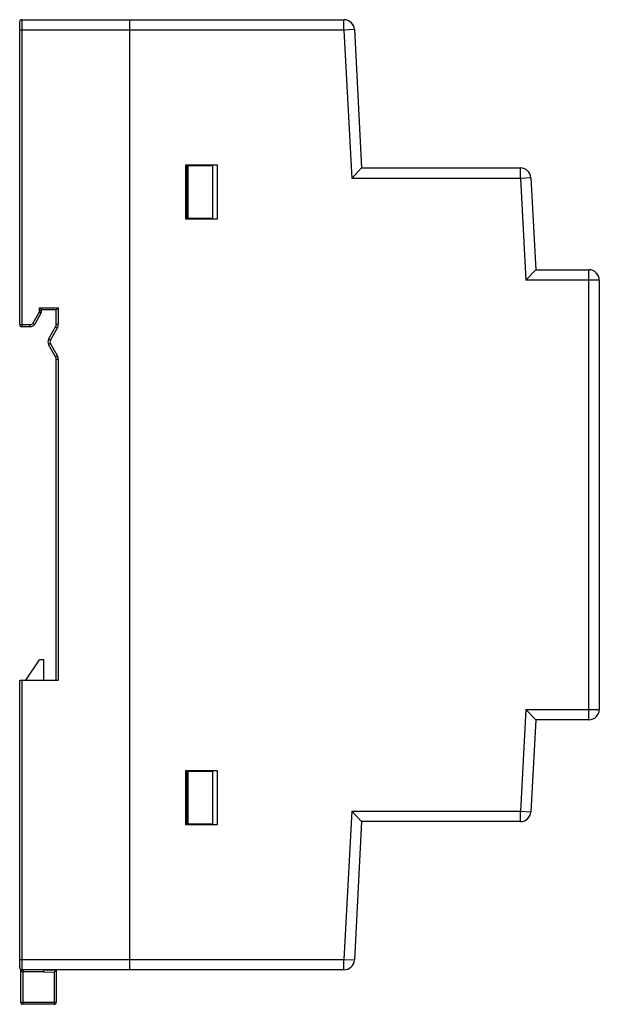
# Model space of a CAD drawing. Header units: millimetres. Extents: x 13.1 to 68.6, y 9.1 to 103.4.
import ezdxf

# ---------------------------------------------------------------- set-up
doc = ezdxf.new("R2010")
doc.units = ezdxf.units.MM
doc.header["$LTSCALE"] = 7.3208
doc.layers.get('0').update_dxf_attribs({"linetype": 'CONTINUOUS'})

msp = doc.modelspace()

# ---------------------------------------------------------------- linework, layer by layer
at = {"color": 7}
for p, q in [((13.054, 74.241), (13.054, 103.241)), ((13.254, 103.441), (13.254, 74.041)), ((13.254, 103.441), (44.105, 103.441)), ((23.554, 103.441), (23.554, 12.441)), ((44.105, 102.441), (44.105, 103.441)), ((44.105, 102.441), (13.054, 102.441)), ((45.104, 102.494), (44.105, 102.441)), ((44.105, 102.441), (44.85, 88.241)), ((45.104, 102.494), (45.799, 89.241)), ((28.954, 84.341), (28.954, 89.541)), ((28.954, 89.541), (31.954, 89.541)), ((29.054, 84.441), (29.054, 89.441)), ((31.534, 89.441), (29.054, 89.441)), ((29.154, 89.441), (29.154, 84.441)), ((31.534, 84.441), (31.534, 89.441)), ((31.954, 89.541), (31.954, 84.341)), ((45.799, 89.241), (44.85, 88.241)), ((45.799, 89.241), (61.005, 89.241)), ((61.005, 88.241), (61.005, 89.241)), ((61.005, 88.241), (44.85, 88.241)), ((62.004, 88.294), (61.005, 88.241)), ((61.005, 88.241), (61.516, 78.491)), ((62.004, 88.294), (62.465, 79.491)), ((31.954, 84.341), (28.954, 84.341)), ((29.054, 84.441), (31.534, 84.441)), ((62.465, 79.491), (61.516, 78.491)), ((62.465, 79.491), (67.554, 79.491)), ((67.554, 36.391), (67.554, 79.491)), ((68.554, 78.491), (61.516, 78.491)), ((68.554, 78.491), (68.554, 37.391)), ((14.954, 75.575), (14.954, 75.841)), ((14.954, 75.841), (15.154, 75.641)), ((14.954, 75.841), (16.754, 75.841)), ((14.954, 75.575), (15.154, 75.575)), ((15.154, 75.641), (15.154, 75.575)), ((16.554, 75.641), (15.154, 75.641)), ((16.754, 75.841), (16.554, 75.641)), ((16.554, 74.273), (16.554, 75.641)), ((16.754, 75.841), (16.754, 74.273)), ((14.914, 75.425), (14.317, 74.391)), ((15.087, 75.325), (14.491, 74.291)), ((15.087, 75.325), (14.914, 75.425)), ((13.054, 74.241), (14.057, 74.241)), ((14.057, 74.041), (13.254, 74.041)), ((14.057, 74.041), (14.057, 74.241)), ((14.317, 74.391), (14.491, 74.291)), ((15.819, 72.837), (16.49, 74.027)), ((15.993, 72.739), (16.664, 73.929)), ((16.664, 73.929), (16.49, 74.027)), ((16.554, 74.273), (16.754, 74.273)), ((15.819, 72.837), (15.993, 72.739)), ((15.993, 72.444), (15.819, 72.346)), ((16.49, 71.156), (15.819, 72.346)), ((16.664, 71.254), (15.993, 72.444)), ((16.49, 71.156), (16.664, 71.254)), ((16.554, 40.191), (16.554, 70.91)), ((16.754, 70.91), (16.554, 70.91)), ((16.754, 70.91), (16.754, 40.191)), ((13.63, 40.191), (14.954, 42.141)), ((15.354, 42.141), (14.954, 42.141)), ((15.354, 40.191), (15.354, 42.141)), ((13.054, 12.641), (13.054, 40.191)), ((13.054, 40.191), (16.754, 40.191)), ((13.254, 40.191), (13.254, 12.441)), ((61.516, 37.391), (61.005, 27.641)), ((61.516, 37.391), (68.554, 37.391)), ((62.465, 36.391), (61.516, 37.391)), ((62.465, 36.391), (62.004, 27.589)), ((67.554, 36.391), (62.465, 36.391)), ((28.954, 31.541), (31.954, 31.541)), ((28.954, 26.341), (28.954, 31.541)), ((31.534, 31.441), (29.054, 31.441)), ((29.054, 26.441), (29.054, 31.441)), ((29.154, 31.441), (29.154, 26.441)), ((31.534, 26.441), (31.534, 31.441)), ((31.954, 31.541), (31.954, 26.341)), ((44.85, 27.641), (44.105, 13.441)), ((44.85, 27.641), (61.005, 27.641)), ((45.799, 26.641), (44.85, 27.641)), ((61.005, 27.641), (62.004, 27.589)), ((61.005, 26.641), (61.005, 27.641)), ((29.054, 26.441), (31.534, 26.441)), ((45.799, 26.641), (45.104, 13.389)), ((61.005, 26.641), (45.799, 26.641)), ((31.954, 26.341), (28.954, 26.341)), ((13.054, 13.441), (44.105, 13.441)), ((44.105, 13.441), (45.104, 13.389)), ((44.105, 12.441), (44.105, 13.441)), ((13.154, 9.341), (13.154, 12.483)), ((44.105, 12.441), (13.254, 12.441)), ((13.354, 12.441), (13.354, 9.141)), ((15.354, 12.441), (16.554, 12.42)), ((16.354, 12.224), (16.554, 12.42)), ((16.554, 12.441), (16.554, 9.341)), ((15.354, 12.241), (13.154, 12.241)), ((15.354, 12.241), (16.354, 12.224)), ((16.354, 12.224), (16.354, 9.141)), ((13.154, 9.341), (16.554, 9.341)), ((16.354, 9.141), (13.354, 9.141))]:
    msp.add_line(p, q, dxfattribs=at)
for centre, radius, start, end in [((13.254, 103.241), 0.2, 90, 180), ((44.105, 102.441), 1, 3, 90), ((61.005, 88.241), 1, 3, 90), ((67.554, 78.491), 1, 0, 90), ((14.654, 75.575), 0.3, 330, 360), ((14.654, 75.575), 0.5, 330, 360), ((13.254, 74.241), 0.2, 180, 270), ((14.057, 74.541), 0.3, 270, 330), ((14.057, 74.541), 0.5, 270, 330), ((16.054, 74.273), 0.5, 330.58227, 360), ((16.054, 74.273), 0.7, 330.58227, 360), ((16.254, 72.591), 0.5, 150.58227, 209.41773), ((16.254, 72.591), 0.3, 150.58227, 209.41773), ((16.054, 70.91), 0.5, 0, 29.41773), ((16.054, 70.91), 0.7, 0, 29.41773), ((67.554, 37.391), 1, 270, 360), ((61.005, 27.641), 1, 270, 357), ((44.105, 13.441), 1, 270, 357), ((13.254, 12.641), 0.2, 180, 270), ((13.354, 12.241), 0.2, 90, 180), ((13.354, 9.341), 0.2, 180, 270), ((16.354, 9.341), 0.2, 270, 360)]:
    msp.add_arc(centre, radius, start, end, dxfattribs=at)
msp.add_open_spline([(15.354, 12.241), (15.354, 12.254), (15.354, 12.28), (15.354, 12.317), (15.355, 12.346), (15.354, 12.368), (15.354, 12.382), (15.354, 12.395), (15.354, 12.407), (15.354, 12.417), (15.354, 12.425), (15.354, 12.431), (15.354, 12.435), (15.354, 12.437), (15.354, 12.439), (15.355, 12.44), (15.354, 12.441), (15.355, 12.441), (15.354, 12.441)], degree=3, knots=[0, 0, 0, 0, 0.194677, 0.382664, 0.555614, 0.634407, 0.707083, 0.77293, 0.831371, 0.881865, 0.92387, 0.956904, 0.969977, 0.980725, 0.989124, 0.995151, 0.998784, 1, 1, 1, 1], dxfattribs=at)

doc.saveas('drawing.dxf')
